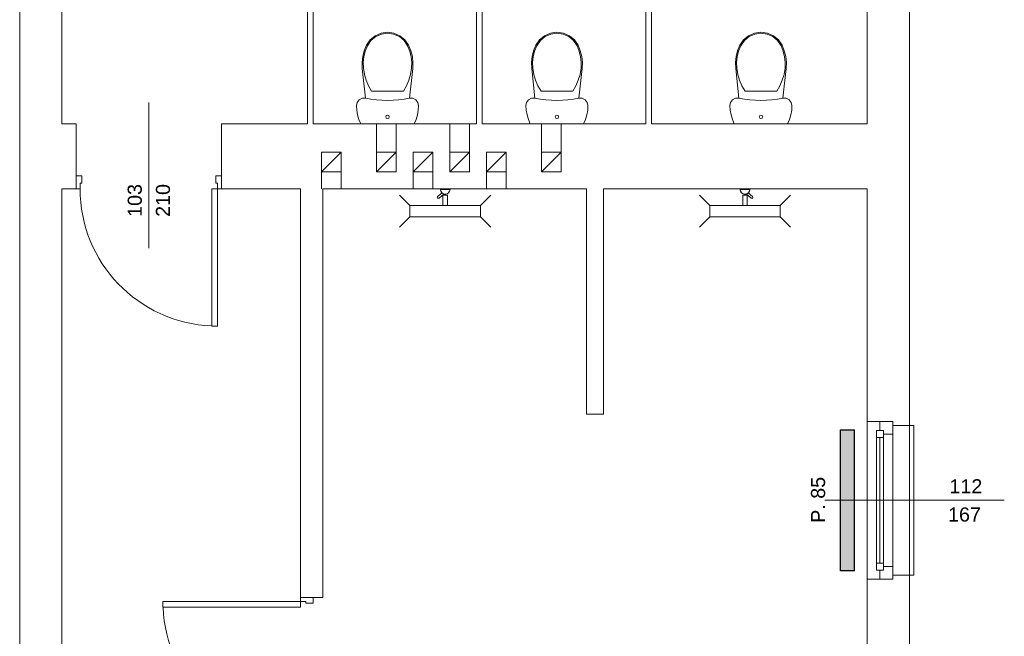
# Model space of a CAD drawing. Header units: millimetres. Extents: x 12683 to 90307, y 30842 to 62253.
# Tile 78 of 152: x 52152 to 52850, y 42922 to 43360. Entities that reach past the tile are written whole.
import ezdxf

# ---------------------------------------------------------------- set-up
doc = ezdxf.new("R2010")
doc.units = ezdxf.units.MM
doc.header["$LTSCALE"] = 0.6
for name, color, linetype, lineweight in [('zzz_podklady_drzwi_opisy', 252, 'Continuous', 15), ('zzz_podklady_okna_opisy', 252, 'Continuous', 15), ('zzz_podklady_sciany', 252, 'Continuous', 15)]:
    doc.layers.add(name, color=color, linetype=linetype, lineweight=lineweight)
doc.layers.add('zzz_podklady_grzejniki_ist', color=252, linetype='Continuous')
doc.styles.add('GENERATED_STYLE_1', font='ARIAL.TTF')

msp = doc.modelspace()

# ---------------------------------------------------------------- hatches: boundary and pattern name
at = {"layer": 'zzz_podklady_grzejniki_ist'}
msp.add_hatch(color=256, dxfattribs=at).paths.add_polyline_path([(52743.5, 43068.67), (52733.5, 43068.67), (52733.5, 42968.67), (52743.5, 42968.67)], flags=0)

# ---------------------------------------------------------------- linework, layer by layer
at = {"layer": 'zzz_podklady_drzwi_opisy'}
for p, q in [((52243, 43197.53), (52243, 43300.67)), ((52191.5, 43239.67), (52191.5, 43248.67)), ((52191.5, 43248.67), (52195.5, 43248.67)), ((52191.5, 43239.67), (52191.5, 43248.67)), ((52191.5, 43239.67), (52191.5, 43248.67)), ((52195.5, 43243.67), (52194.3, 43243.67)), ((52194.3, 43243.67), (52194.3, 43239.67)), ((52195.5, 43248.67), (52195.5, 43243.67)), ((52290.5, 43243.67), (52290.5, 43248.67)), ((52290.5, 43248.67), (52294.5, 43248.67)), ((52291.7, 43243.67), (52290.5, 43243.67)), ((52291.7, 43239.67), (52291.7, 43243.67)), ((52294.5, 43239.67), (52294.5, 43248.67)), ((52294.5, 43248.67), (52294.5, 43239.67)), ((52294.5, 43239.67), (52294.5, 43248.67)), ((52194.3, 43239.67), (52191.5, 43239.67)), ((52287.7, 43142.27), (52287.7, 43239.67)), ((52287.7, 43239.67), (52291.7, 43239.67)), ((52294.5, 43239.67), (52291.7, 43239.67)), ((52291.7, 43239.67), (52291.7, 43142.27)), ((52291.7, 43142.27), (52287.7, 43142.27)), ((52350.5, 42946.87), (52253.1, 42946.87)), ((52253.1, 42946.87), (52253.1, 42942.87)), ((52253.1, 42942.87), (52350.5, 42942.87)), ((52350.5, 42949.67), (52359.5, 42949.67)), ((52350.5, 42949.67), (52350.5, 42946.87)), ((52359.5, 42949.67), (52350.5, 42949.67)), ((52350.5, 42949.67), (52359.5, 42949.67)), ((52350.5, 42946.87), (52354.5, 42946.87)), ((52350.5, 42942.87), (52350.5, 42946.87)), ((52354.5, 42946.87), (52354.5, 42945.67)), ((52354.5, 42945.67), (52359.5, 42945.67)), ((52359.5, 42945.67), (52359.5, 42949.67))]:
    msp.add_line(p, q, dxfattribs=at)
for centre, start, end in [((52291.7, 43239.67), 180, 267.64633), ((52350.5, 42946.87), 182.35367, 270)]:
    msp.add_arc(centre, 97.4, start, end, dxfattribs=at)
at = {"layer": 'zzz_podklady_grzejniki_ist'}
for p, q in [((52733.5, 42968.67), (52733.5, 43068.67)), ((52733.5, 43068.67), (52743.5, 43068.67)), ((52743.5, 42968.67), (52743.5, 43068.67)), ((52743.5, 42968.67), (52733.5, 42968.67))]:
    msp.add_line(p, q, dxfattribs=at)
at = {"layer": 'zzz_podklady_sciany'}
for p, q in [((52782.5, 43071.67), (52782.5, 43729.67)), ((52599.5, 43285.67), (52599.5, 43445.67)), ((52752.5, 43445.67), (52752.5, 43285.67)), ((52355.5, 43423.67), (52355.5, 43285.67)), ((52359.5, 43285.67), (52359.5, 43419.67)), ((52475.5, 43419.67), (52475.5, 43285.67)), ((52479.5, 43285.67), (52479.5, 43419.67)), ((52595.5, 43419.67), (52595.5, 43285.67)), ((52151.5, 43388.67), (52151.5, 42594.96)), ((52181.5, 43285.67), (52181.5, 43385.67)), ((52399.97, 43345.23), (52403.52, 43348.17)), ((52403.52, 43348.17), (52407.74, 43350.03)), ((52403.94, 43347.49), (52407.96, 43349.26)), ((52407.74, 43350.03), (52412.31, 43350.67)), ((52407.96, 43349.26), (52412.31, 43349.87)), ((52412.31, 43350.67), (52416.89, 43350.03)), ((52412.31, 43349.87), (52416.67, 43349.26)), ((52416.67, 43349.26), (52420.69, 43347.49)), ((52416.89, 43350.03), (52421.11, 43348.17)), ((52421.11, 43348.17), (52424.66, 43345.23)), ((52520.09, 43345.23), (52523.64, 43348.17)), ((52523.64, 43348.17), (52527.86, 43350.03)), ((52524.06, 43347.49), (52528.08, 43349.26)), ((52527.86, 43350.03), (52532.43, 43350.67)), ((52528.08, 43349.26), (52532.43, 43349.87)), ((52532.43, 43350.67), (52537.01, 43350.03)), ((52532.43, 43349.87), (52536.79, 43349.26)), ((52536.79, 43349.26), (52540.81, 43347.49)), ((52537.01, 43350.03), (52541.23, 43348.17)), ((52541.23, 43348.17), (52544.78, 43345.23)), ((52664.73, 43345.23), (52668.28, 43348.17)), ((52668.28, 43348.17), (52672.5, 43350.03)), ((52668.7, 43347.49), (52672.72, 43349.26)), ((52672.5, 43350.03), (52677.08, 43350.67)), ((52672.72, 43349.26), (52677.08, 43349.87)), ((52677.08, 43350.67), (52681.65, 43350.03)), ((52677.08, 43349.87), (52681.43, 43349.26)), ((52681.43, 43349.26), (52685.45, 43347.49)), ((52681.65, 43350.03), (52685.88, 43348.17)), ((52685.88, 43348.17), (52689.43, 43345.23)), ((52395.75, 43337.51), (52397.36, 43341.43)), ((52396.51, 43337.26), (52398.08, 43341.07)), ((52397.36, 43341.43), (52399.97, 43345.23)), ((52398.08, 43341.07), (52400.56, 43344.69)), ((52400.56, 43344.69), (52403.94, 43347.49)), ((52420.69, 43347.49), (52424.07, 43344.69)), ((52424.07, 43344.69), (52426.55, 43341.07)), ((52424.66, 43345.23), (52427.27, 43341.43)), ((52426.55, 43341.07), (52428.12, 43337.26)), ((52427.27, 43341.43), (52428.88, 43337.51)), ((52515.87, 43337.51), (52517.48, 43341.43)), ((52516.63, 43337.26), (52518.2, 43341.07)), ((52517.48, 43341.43), (52520.09, 43345.23)), ((52518.2, 43341.07), (52520.68, 43344.69)), ((52520.68, 43344.69), (52524.06, 43347.49)), ((52540.81, 43347.49), (52544.19, 43344.69)), ((52544.19, 43344.69), (52546.67, 43341.07)), ((52544.78, 43345.23), (52547.39, 43341.43)), ((52546.67, 43341.07), (52548.24, 43337.26)), ((52547.39, 43341.43), (52549, 43337.51)), ((52660.51, 43337.51), (52662.13, 43341.43)), ((52661.28, 43337.26), (52662.85, 43341.07)), ((52662.13, 43341.43), (52664.73, 43345.23)), ((52662.85, 43341.07), (52665.33, 43344.69)), ((52665.33, 43344.69), (52668.7, 43347.49)), ((52685.45, 43347.49), (52688.83, 43344.69)), ((52688.83, 43344.69), (52691.31, 43341.07)), ((52689.43, 43345.23), (52692.03, 43341.43)), ((52691.31, 43341.07), (52692.88, 43337.26)), ((52692.03, 43341.43), (52693.64, 43337.51)), ((52394.71, 43333.41), (52395.75, 43337.51)), ((52395.5, 43333.27), (52396.51, 43337.26)), ((52428.12, 43337.26), (52429.13, 43333.27)), ((52428.88, 43337.51), (52429.92, 43333.41)), ((52514.83, 43333.41), (52515.87, 43337.51)), ((52515.62, 43333.27), (52516.63, 43337.26)), ((52548.24, 43337.26), (52549.25, 43333.27)), ((52549, 43337.51), (52550.04, 43333.41)), ((52659.47, 43333.41), (52660.51, 43337.51)), ((52660.26, 43333.27), (52661.28, 43337.26)), ((52692.88, 43337.26), (52693.89, 43333.27)), ((52693.64, 43337.51), (52694.68, 43333.41)), ((52394.26, 43329.2), (52394.71, 43333.41)), ((52394.41, 43324.97), (52394.26, 43329.2)), ((52395.06, 43329.17), (52395.5, 43333.27)), ((52395.21, 43325.06), (52395.06, 43329.17)), ((52429.13, 43333.27), (52429.57, 43329.17)), ((52429.57, 43329.17), (52429.42, 43325.06)), ((52429.92, 43333.41), (52430.37, 43329.2)), ((52430.37, 43329.2), (52430.22, 43324.97)), ((52514.38, 43329.2), (52514.83, 43333.41)), ((52514.53, 43324.97), (52514.38, 43329.2)), ((52515.18, 43329.17), (52515.62, 43333.27)), ((52515.33, 43325.06), (52515.18, 43329.17)), ((52549.25, 43333.27), (52549.69, 43329.17)), ((52549.69, 43329.17), (52549.54, 43325.06)), ((52550.04, 43333.41), (52550.49, 43329.2)), ((52550.49, 43329.2), (52550.34, 43324.97)), ((52659.02, 43329.2), (52659.47, 43333.41)), ((52659.17, 43324.97), (52659.02, 43329.2)), ((52659.83, 43329.17), (52660.26, 43333.27)), ((52659.97, 43325.06), (52659.83, 43329.17)), ((52693.89, 43333.27), (52694.33, 43329.17)), ((52694.33, 43329.17), (52694.18, 43325.06)), ((52694.68, 43333.41), (52695.13, 43329.2)), ((52695.13, 43329.2), (52694.98, 43324.97)), ((52396.69, 43303.81), (52394.41, 43324.97)), ((52395.94, 43320.75), (52395.21, 43325.06)), ((52397.16, 43316.55), (52395.94, 43320.75)), ((52428.69, 43320.75), (52427.46, 43316.55)), ((52430.22, 43324.97), (52427.94, 43303.81)), ((52429.42, 43325.06), (52428.69, 43320.75)), ((52516.81, 43303.81), (52514.53, 43324.97)), ((52516.05, 43320.75), (52515.33, 43325.06)), ((52517.28, 43316.55), (52516.05, 43320.75)), ((52548.81, 43320.75), (52547.58, 43316.55)), ((52550.34, 43324.97), (52548.06, 43303.81)), ((52549.54, 43325.06), (52548.81, 43320.75)), ((52661.45, 43303.81), (52659.17, 43324.97)), ((52660.7, 43320.75), (52659.97, 43325.06)), ((52661.93, 43316.55), (52660.7, 43320.75)), ((52693.46, 43320.75), (52692.23, 43316.55)), ((52694.98, 43324.97), (52692.71, 43303.81)), ((52694.18, 43325.06), (52693.46, 43320.75)), ((52398.88, 43312.53), (52397.16, 43316.55)), ((52427.46, 43316.55), (52425.75, 43312.53)), ((52519, 43312.53), (52517.28, 43316.55)), ((52547.58, 43316.55), (52545.87, 43312.53)), ((52663.64, 43312.53), (52661.93, 43316.55)), ((52692.23, 43316.55), (52690.51, 43312.53)), ((52401.06, 43308.74), (52398.88, 43312.53)), ((52423.57, 43308.74), (52401.06, 43308.74)), ((52425.75, 43312.53), (52423.57, 43308.74)), ((52521.18, 43308.74), (52519, 43312.53)), ((52543.69, 43308.74), (52521.18, 43308.74)), ((52545.87, 43312.53), (52543.69, 43308.74)), ((52665.83, 43308.74), (52663.64, 43312.53)), ((52688.33, 43308.74), (52665.83, 43308.74)), ((52690.51, 43312.53), (52688.33, 43308.74)), ((52390.31, 43298.62), (52390.83, 43300.89)), ((52390.83, 43300.89), (52392.27, 43302.72)), ((52392.27, 43302.72), (52394.35, 43303.76)), ((52394.35, 43303.76), (52396.69, 43303.81)), ((52427.94, 43303.81), (52430.28, 43303.76)), ((52430.28, 43303.76), (52432.36, 43302.72)), ((52432.36, 43302.72), (52433.8, 43300.89)), ((52433.8, 43300.89), (52434.31, 43298.62)), ((52510.43, 43298.62), (52510.95, 43300.89)), ((52510.95, 43300.89), (52512.39, 43302.72)), ((52512.39, 43302.72), (52514.47, 43303.76)), ((52514.47, 43303.76), (52516.81, 43303.81)), ((52548.06, 43303.81), (52550.4, 43303.76)), ((52550.4, 43303.76), (52552.48, 43302.72)), ((52552.48, 43302.72), (52553.92, 43300.89)), ((52553.92, 43300.89), (52554.43, 43298.62)), ((52655.08, 43298.62), (52655.59, 43300.89)), ((52655.59, 43300.89), (52657.03, 43302.72)), ((52657.03, 43302.72), (52659.12, 43303.76)), ((52659.12, 43303.76), (52661.45, 43303.81)), ((52692.71, 43303.81), (52695.04, 43303.76)), ((52695.04, 43303.76), (52697.13, 43302.72)), ((52697.13, 43302.72), (52698.57, 43300.89)), ((52698.57, 43300.89), (52699.08, 43298.62)), ((52390.51, 43295.27), (52390.31, 43298.62)), ((52391.1, 43291.96), (52390.51, 43295.27)), ((52392.08, 43288.75), (52391.1, 43291.96)), ((52433.53, 43291.96), (52432.55, 43288.75)), ((52434.12, 43295.27), (52433.53, 43291.96)), ((52434.31, 43298.62), (52434.12, 43295.27)), ((52510.63, 43295.27), (52510.43, 43298.62)), ((52511.22, 43291.96), (52510.63, 43295.27)), ((52512.2, 43288.75), (52511.22, 43291.96)), ((52553.65, 43291.96), (52552.67, 43288.75)), ((52554.24, 43295.27), (52553.65, 43291.96)), ((52554.43, 43298.62), (52554.24, 43295.27)), ((52655.28, 43295.27), (52655.08, 43298.62)), ((52655.87, 43291.96), (52655.28, 43295.27)), ((52656.84, 43288.75), (52655.87, 43291.96)), ((52698.29, 43291.96), (52697.32, 43288.75)), ((52698.88, 43295.27), (52698.29, 43291.96)), ((52699.08, 43298.62), (52698.88, 43295.27)), ((52191.5, 43285.67), (52181.5, 43285.67)), ((52191.5, 43239.67), (52191.5, 43285.67)), ((52294.5, 43239.67), (52294.5, 43285.67)), ((52355.5, 43285.67), (52294.5, 43285.67)), ((52475.5, 43285.67), (52359.5, 43285.67)), ((52393.42, 43285.67), (52392.08, 43288.75)), ((52431.21, 43285.67), (52393.42, 43285.67)), ((52404.5, 43265.67), (52404.5, 43285.67)), ((52418.5, 43265.67), (52418.5, 43285.67)), ((52432.55, 43288.75), (52431.21, 43285.67)), ((52456.5, 43265.67), (52456.5, 43285.67)), ((52470.5, 43265.67), (52470.5, 43285.67)), ((52595.5, 43285.67), (52479.5, 43285.67)), ((52513.54, 43285.67), (52512.2, 43288.75)), ((52551.33, 43285.67), (52513.54, 43285.67)), ((52521.5, 43265.67), (52521.5, 43285.67)), ((52535.5, 43265.67), (52535.5, 43285.67)), ((52552.67, 43288.75), (52551.33, 43285.67)), ((52752.5, 43285.67), (52599.5, 43285.67)), ((52658.19, 43285.67), (52656.84, 43288.75)), ((52695.97, 43285.67), (52658.19, 43285.67)), ((52697.32, 43288.75), (52695.97, 43285.67)), ((52379.5, 43265.67), (52365.5, 43251.67)), ((52418.5, 43265.67), (52404.5, 43251.67)), ((52444.5, 43265.67), (52430.5, 43251.67)), ((52470.5, 43265.67), (52456.5, 43251.67)), ((52496.5, 43265.67), (52482.5, 43251.67)), ((52535.5, 43265.67), (52521.5, 43251.67)), ((52365.5, 43251.67), (52365.5, 43239.67)), ((52379.5, 43251.67), (52379.5, 43239.67)), ((52430.5, 43251.67), (52430.5, 43239.67)), ((52444.5, 43251.67), (52444.5, 43239.67)), ((52482.5, 43251.67), (52482.5, 43239.67)), ((52496.5, 43251.67), (52496.5, 43239.67)), ((52181.5, 42592.67), (52181.5, 43239.67)), ((52181.5, 43239.67), (52191.5, 43239.67)), ((52294.5, 43239.67), (52350.5, 43239.67)), ((52350.5, 43239.67), (52350.5, 42949.67)), ((52366.5, 42949.67), (52366.5, 43239.67)), ((52366.5, 43239.67), (52553.5, 43239.67)), ((52450.98, 43236.68), (52447.86, 43234.12)), ((52456.62, 43239.15), (52449.82, 43239.15)), ((52450.08, 43237.87), (52449.82, 43239.15)), ((52450.82, 43236.79), (52450.08, 43237.87)), ((52455.65, 43239.67), (52450.8, 43239.67)), ((52450.8, 43239.67), (52450.8, 43239.15)), ((52451.92, 43236.06), (52450.82, 43236.79)), ((52453.22, 43235.81), (52451.92, 43236.06)), ((52453.22, 43235.81), (52454.52, 43236.06)), ((52454.52, 43236.06), (52455.63, 43236.79)), ((52455.63, 43236.79), (52456.36, 43237.87)), ((52455.65, 43239.67), (52455.65, 43239.15)), ((52456.36, 43237.87), (52456.62, 43239.15)), ((52553.5, 43239.67), (52553.5, 43079.67)), ((52565.5, 43239.67), (52752.5, 43239.67)), ((52565.5, 43079.67), (52565.5, 43239.67)), ((52662.38, 43239.15), (52669.18, 43239.15)), ((52662.64, 43237.87), (52662.38, 43239.15)), ((52663.38, 43236.79), (52662.64, 43237.87)), ((52663.36, 43239.67), (52668.21, 43239.67)), ((52663.36, 43239.67), (52663.36, 43239.15)), ((52664.48, 43236.06), (52663.38, 43236.79)), ((52665.78, 43235.81), (52664.48, 43236.06)), ((52665.78, 43235.81), (52667.09, 43236.06)), ((52667.09, 43236.06), (52668.19, 43236.79)), ((52668.03, 43236.68), (52671.14, 43234.12)), ((52668.19, 43236.79), (52668.93, 43237.87)), ((52668.21, 43239.67), (52668.21, 43239.15)), ((52668.93, 43237.87), (52669.18, 43239.15)), ((52752.5, 43239.67), (52752.5, 43074.67)), ((52428.22, 43227.67), (52420.92, 43234.97)), ((52447.62, 43233.74), (52447.86, 43234.12)), ((52447.65, 43233.29), (52447.62, 43233.74)), ((52447.95, 43232.94), (52447.65, 43233.29)), ((52448.39, 43232.83), (52447.95, 43232.94)), ((52448.82, 43233), (52448.39, 43232.83)), ((52452.42, 43235.97), (52448.82, 43233)), ((52454.82, 43234.97), (52451.63, 43234.97)), ((52451.63, 43234.97), (52451.63, 43227.67)), ((52452.93, 43235.87), (52452.93, 43234.97)), ((52453.52, 43235.87), (52453.52, 43234.97)), ((52454.82, 43227.67), (52454.82, 43234.97)), ((52478.22, 43227.67), (52485.52, 43234.97)), ((52640.78, 43227.67), (52633.48, 43234.97)), ((52664.19, 43234.97), (52667.38, 43234.97)), ((52664.19, 43227.67), (52664.19, 43234.97)), ((52665.49, 43235.87), (52665.49, 43234.97)), ((52666.08, 43235.87), (52666.08, 43234.97)), ((52666.59, 43235.97), (52670.19, 43233)), ((52667.38, 43234.97), (52667.38, 43227.67)), ((52670.19, 43233), (52670.61, 43232.83)), ((52670.61, 43232.83), (52671.06, 43232.94)), ((52671.06, 43232.94), (52671.35, 43233.29)), ((52671.39, 43233.74), (52671.14, 43234.12)), ((52671.35, 43233.29), (52671.39, 43233.74)), ((52690.78, 43227.67), (52698.08, 43234.97)), ((52428.22, 43227.67), (52478.22, 43227.67)), ((52428.22, 43227.67), (52428.22, 43219.67)), ((52451.63, 43227.67), (52454.82, 43227.67)), ((52478.22, 43227.67), (52478.22, 43219.67)), ((52640.78, 43227.67), (52690.78, 43227.67)), ((52640.78, 43227.67), (52640.78, 43219.67)), ((52667.38, 43227.67), (52664.19, 43227.67)), ((52690.78, 43227.67), (52690.78, 43219.67)), ((52428.22, 43219.67), (52420.92, 43212.37)), ((52478.22, 43219.67), (52428.22, 43219.67)), ((52478.22, 43219.67), (52485.52, 43212.37)), ((52640.78, 43219.67), (52633.48, 43212.37)), ((52690.78, 43219.67), (52640.78, 43219.67)), ((52690.78, 43219.67), (52698.08, 43212.37)), ((52553.5, 43079.67), (52565.5, 43079.67)), ((52761.5, 43074.67), (52752.5, 43074.67)), ((52752.5, 43074.67), (52752.5, 42962.67)), ((52752.5, 43074.67), (52752.5, 42962.67)), ((52770.5, 43074.67), (52761.5, 43074.67)), ((52770.5, 43074.67), (52761.5, 43074.67)), ((52770.5, 43074.67), (52761.5, 43074.67)), ((52770.5, 43071.67), (52770.5, 43074.67)), ((52770.5, 43071.67), (52770.5, 43074.67)), ((52782.5, 43071.67), (52770.5, 43071.67)), ((52782.5, 43071.67), (52782.5, 42965.67)), ((52782.5, 43071.67), (52785.5, 43071.67)), ((52785.5, 43071.67), (52785.5, 42965.67)), ((52782.5, 42965.67), (52770.5, 42965.67)), ((52770.5, 42965.67), (52770.5, 42962.67)), ((52770.5, 42965.67), (52770.5, 42962.67)), ((52782.5, 42778.67), (52782.5, 42965.67)), ((52785.5, 42965.67), (52782.5, 42965.67)), ((52761.5, 42962.67), (52752.5, 42962.67)), ((52752.5, 42962.67), (52752.5, 42781.67)), ((52770.5, 42962.67), (52761.5, 42962.67)), ((52761.5, 42962.67), (52770.5, 42962.67)), ((52770.5, 42962.67), (52761.5, 42962.67)), ((52350.5, 42949.67), (52366.5, 42949.67))]:
    msp.add_line(p, q, dxfattribs=at)
at = {"layer": 'zzz_podklady_sciany', "flags": 128}
for points in [[(52379.5, 43265.67), (52365.5, 43265.67), (52365.5, 43251.67), (52379.5, 43251.67)], [(52418.5, 43265.67), (52404.5, 43265.67), (52404.5, 43251.67), (52418.5, 43251.67)], [(52444.5, 43265.67), (52430.5, 43265.67), (52430.5, 43251.67), (52444.5, 43251.67)], [(52470.5, 43265.67), (52456.5, 43265.67), (52456.5, 43251.67), (52470.5, 43251.67)], [(52496.5, 43265.67), (52482.5, 43265.67), (52482.5, 43251.67), (52496.5, 43251.67)], [(52535.5, 43265.67), (52521.5, 43265.67), (52521.5, 43251.67), (52535.5, 43251.67)]]:
    msp.add_lwpolyline(points, close=True, dxfattribs=at)
at = {"layer": 'zzz_podklady_sciany', "extrusion": (0, 0, -1)}
for centre in [(52412.31, 43380.45), (52532.43, 43380.45), (52677.08, 43380.45)]:
    msp.add_ellipse(centre, major_axis=(78.5, 0), ratio=0.9963, start_param=1.370375, end_param=1.771221, dxfattribs=at)
for centre in [(52412.31, 43290.64), (52532.43, 43290.64), (52677.08, 43290.64)]:
    msp.add_ellipse(centre, major_axis=(1.22, 0), ratio=0.9963, dxfattribs=at)

# ---------------------------------------------------------------- texts
at = {"layer": 'zzz_podklady_drzwi_opisy', "char_height": 10, "attachment_point": 7, "rotation": 90, "style": 'GENERATED_STYLE_1'}
for s, insert in [('{103}', (52238.21, 43219.67)), ('{210}', (52258.21, 43219.67))]:
    msp.add_mtext(s, dxfattribs=dict(at, insert=insert))
at = {"layer": 'zzz_podklady_okna_opisy', "char_height": 10, "attachment_point": 7, "style": 'GENERATED_STYLE_1'}
for s, insert in [('{112}', (52810.74, 43023.63)), ('{167}', (52809.74, 43003.46))]:
    msp.add_mtext(s, dxfattribs=dict(at, insert=insert))
at = {"layer": 'zzz_podklady_okna_opisy', "insert": (52722.71, 43002.67), "char_height": 10, "attachment_point": 7, "rotation": 90, "style": 'GENERATED_STYLE_1'}
msp.add_mtext('{P. 85}', dxfattribs=at)

# ---------------------------------------------------------------- wipeouts: each hides what was drawn before it
at = {"ltscale": 3705.867049}
msp.add_wipeout([(52759, 42974.17), (52764, 42974.17), (52764, 42971.67), (52770.5, 42971.67), (52770.5, 43065.67), (52764, 43065.67), (52764, 43063.17), (52759, 43063.17)], dxfattribs=at).dxf.layer = 'zzz_podklady_sciany'

# ---------------------------------------------------------------- next in the draw order: linework, layer by layer
at = {"layer": 'zzz_podklady_okna_opisy'}
msp.add_line((52849.65, 43018.67), (52722.5, 43018.67), dxfattribs=at)
at = {"layer": 'zzz_podklady_sciany'}
for p, q in [((52761.5, 43074.67), (52761.5, 43068.17)), ((52770.5, 43065.67), (52770.5, 43074.67)), ((52759, 43068.17), (52759, 43063.17)), ((52764, 43068.17), (52759, 43068.17)), ((52759, 43063.17), (52759, 42974.17)), ((52759, 43063.17), (52759, 42974.17)), ((52759, 43063.17), (52764, 43063.17)), ((52761.5, 43068.17), (52764, 43068.17)), ((52761.5, 43063.17), (52761.5, 42974.17)), ((52764, 43068.17), (52764, 43065.67)), ((52764, 43063.17), (52764, 43068.17)), ((52764, 43065.67), (52770.5, 43065.67)), ((52764, 43063.17), (52764, 42974.17)), ((52770.5, 42971.67), (52770.5, 43065.67)), ((52764, 42974.17), (52759, 42974.17)), ((52759, 42974.17), (52759, 42969.17)), ((52764, 42969.17), (52764, 42974.17)), ((52770.5, 42971.67), (52764, 42971.67)), ((52764, 42971.67), (52764, 42969.17)), ((52770.5, 42962.67), (52770.5, 42971.67)), ((52759, 42969.17), (52764, 42969.17)), ((52764, 42969.17), (52761.5, 42969.17)), ((52761.5, 42969.17), (52761.5, 42962.67))]:
    msp.add_line(p, q, dxfattribs=at)

doc.saveas('drawing.dxf')
